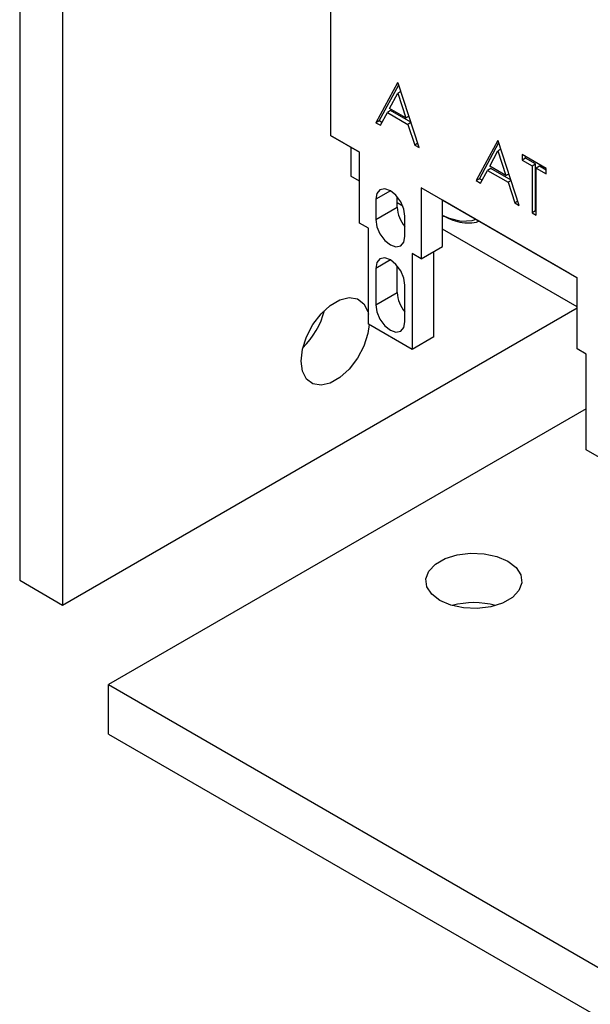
# Model space of a CAD drawing. Header units: inches. Extents: x 0.7 to 32.2, y 0.7 to 24.8.
# Tile 11 of 16: x 23.6 to 24.7, y 18.8 to 20.7. Entities that reach past the tile are written whole.
import ezdxf

# ---------------------------------------------------------------- set-up
doc = ezdxf.new("R2010")
doc.units = ezdxf.units.IN
doc.header["$LTSCALE"] = 3
doc.header["$MEASUREMENT"] = 0

msp = doc.modelspace()

# ---------------------------------------------------------------- linework, layer by layer
for p, q in [((23.5612, 23.3781), (23.5612, 19.5971)), ((23.6447, 23.3299), (23.6447, 19.5489)), ((24.1661, 21.7356), (24.1661, 20.4626)), ((24.2966, 20.5651), (24.2546, 20.4872)), ((24.261, 20.4909), (24.2988, 20.561)), ((24.2977, 20.5644), (24.2966, 20.5651)), ((24.3385, 20.4388), (24.2977, 20.5644)), ((24.281, 20.5151), (24.2971, 20.5449)), ((24.3029, 20.5483), (24.2971, 20.5449)), ((24.2971, 20.5449), (24.3126, 20.4969)), ((24.2633, 20.4822), (24.2767, 20.5072)), ((24.2831, 20.5108), (24.2767, 20.5072)), ((24.2767, 20.5072), (24.3168, 20.484)), ((24.3126, 20.4969), (24.281, 20.5151)), ((24.3225, 20.4881), (24.2831, 20.5108)), ((24.3126, 20.4969), (24.3185, 20.5003)), ((24.261, 20.4909), (24.2546, 20.4872)), ((24.2546, 20.4872), (24.2633, 20.4822)), ((24.2663, 20.4878), (24.261, 20.4909)), ((24.3227, 20.4874), (24.3168, 20.484)), ((24.3168, 20.484), (24.3299, 20.4438)), ((24.1661, 20.4626), (24.2227, 20.4299)), ((24.2227, 20.4299), (24.1661, 20.4626)), ((24.2059, 20.4396), (24.2059, 20.3832)), ((24.3358, 20.4472), (24.3299, 20.4438)), ((24.3299, 20.4438), (24.3385, 20.4388)), ((24.4915, 20.4525), (24.4496, 20.3747)), ((24.456, 20.3784), (24.4937, 20.4485)), ((24.4926, 20.4519), (24.4915, 20.4525)), ((24.5334, 20.3263), (24.4926, 20.4519)), ((24.2227, 20.2917), (24.2227, 20.4299)), ((24.476, 20.4026), (24.492, 20.4324)), ((24.4978, 20.4358), (24.492, 20.4324)), ((24.492, 20.4324), (24.5075, 20.3844)), ((24.5855, 20.3982), (24.5391, 20.4251)), ((24.5391, 20.4251), (24.5391, 20.4146)), ((24.5455, 20.4183), (24.5455, 20.4214)), ((24.5075, 20.3844), (24.476, 20.4026)), ((24.5455, 20.4183), (24.5391, 20.4146)), ((24.5391, 20.4146), (24.5583, 20.4035)), ((24.5647, 20.4072), (24.5455, 20.4183)), ((24.5583, 20.4035), (24.5647, 20.4072)), ((24.5583, 20.4035), (24.5583, 20.3119)), ((24.5647, 20.3156), (24.5647, 20.4072)), ((24.5727, 20.4026), (24.5663, 20.3989)), ((24.5855, 20.3952), (24.5727, 20.4026)), ((24.2227, 20.3735), (24.2059, 20.3832)), ((24.4582, 20.3697), (24.4717, 20.3946)), ((24.4781, 20.3983), (24.4717, 20.3946)), ((24.4717, 20.3946), (24.5117, 20.3715)), ((24.5174, 20.3756), (24.4781, 20.3983)), ((24.5075, 20.3844), (24.5134, 20.3878)), ((24.5663, 20.3073), (24.5663, 20.3989)), ((24.5663, 20.3989), (24.5855, 20.3878)), ((24.5855, 20.3878), (24.5855, 20.3982)), ((24.456, 20.3784), (24.4496, 20.3747)), ((24.4496, 20.3747), (24.4582, 20.3697)), ((24.4612, 20.3753), (24.456, 20.3784)), ((24.5176, 20.3749), (24.5117, 20.3715)), ((24.5117, 20.3715), (24.5248, 20.3312)), ((24.2826, 20.3547), (24.2541, 20.3383)), ((24.6464, 20.1853), (24.3424, 20.3608)), ((24.3424, 20.3608), (24.3424, 20.2226)), ((24.2541, 20.3383), (24.2541, 20.2988)), ((24.2959, 20.3229), (24.2959, 20.3433)), ((24.3069, 20.3249), (24.2959, 20.3313)), ((24.3842, 20.2467), (24.3842, 20.3367)), ((24.3842, 20.3367), (24.6464, 20.1852)), ((24.631, 20.1941), (24.3842, 20.3367)), ((24.5307, 20.3347), (24.5248, 20.3312)), ((24.5248, 20.3312), (24.5334, 20.3263)), ((24.2541, 20.2988), (24.2959, 20.3229)), ((24.311, 20.2659), (24.311, 20.3055)), ((24.5647, 20.3156), (24.5583, 20.3119)), ((24.5583, 20.3119), (24.5663, 20.3073)), ((24.5663, 20.3147), (24.5647, 20.3156)), ((24.2398, 20.2818), (24.2227, 20.2917)), ((24.2398, 20.0956), (24.2398, 20.2818)), ((24.6464, 20.1289), (24.3842, 20.2803)), ((24.3424, 20.2226), (24.3253, 20.2325)), ((24.3253, 20.2325), (24.3253, 20.0463)), ((24.3424, 20.2226), (24.3842, 20.2467)), ((24.367, 20.0704), (24.367, 20.2368)), ((24.2826, 20.2204), (24.2541, 20.2039)), ((24.2541, 20.2039), (24.2541, 20.1329)), ((24.2959, 20.157), (24.2959, 20.2089)), ((24.631, 20.1941), (24.6464, 20.1852)), ((24.311, 20.1), (24.311, 20.1711)), ((24.6464, 20.0471), (24.6464, 20.1853)), ((24.2541, 20.1329), (24.2959, 20.157)), ((23.6447, 19.5489), (24.6464, 20.1271)), ((24.3253, 20.0463), (24.2398, 20.0956)), ((24.367, 20.0704), (24.3253, 20.0463)), ((24.6635, 20.0372), (24.6464, 20.0471)), ((24.6635, 19.851), (24.6635, 20.0372)), ((24.6635, 19.9306), (23.7341, 19.3941)), ((24.749, 19.8017), (24.6635, 19.851)), ((23.5612, 19.5971), (23.6447, 19.5489)), ((23.7341, 19.3941), (29.7523, 15.9199)), ((23.7341, 19.2977), (23.7341, 19.3941)), ((23.7341, 19.2977), (29.7523, 15.8234))]:
    msp.add_line(p, q)
at = {"flags": 128}
for points in [[(24.311, 20.3055), (24.3088, 20.3193), (24.3027, 20.3335), (24.2934, 20.346), (24.2826, 20.3548), (24.2717, 20.3585), (24.2624, 20.3567), (24.2563, 20.3496), (24.2541, 20.3383)], [(24.4204, 20.2953), (24.3977, 20.3009), (24.3842, 20.307)], [(24.2541, 20.2988), (24.2563, 20.285), (24.2624, 20.2708), (24.2717, 20.2583), (24.2826, 20.2495), (24.2934, 20.2457), (24.3027, 20.2475), (24.3088, 20.2546), (24.311, 20.2659)], [(24.4492, 20.2991), (24.4412, 20.2965), (24.4204, 20.2953)], [(24.311, 20.1711), (24.3088, 20.1849), (24.3027, 20.1991), (24.2934, 20.2116), (24.2826, 20.2204), (24.2717, 20.2242), (24.2624, 20.2224), (24.2563, 20.2153), (24.2541, 20.2039)], [(24.2411, 20.0949), (24.2385, 20.0769), (24.2307, 20.0526), (24.2184, 20.029), (24.2025, 20.0081), (24.1845, 19.9916), (24.1657, 19.9807), (24.1476, 19.9764), (24.1318, 19.979), (24.1195, 19.9884), (24.1116, 20.0036), (24.109, 20.0236), (24.1116, 20.0466), (24.1195, 20.0709), (24.1318, 20.0944), (24.1476, 20.1153), (24.1657, 20.1319), (24.1845, 20.1427), (24.2025, 20.147), (24.2184, 20.1444), (24.2307, 20.1351), (24.2385, 20.1199), (24.2398, 20.1146)], [(24.2541, 20.1329), (24.2563, 20.1191), (24.2624, 20.1048), (24.2717, 20.0924), (24.2826, 20.0836), (24.2934, 20.0798), (24.3027, 20.0816), (24.3088, 20.0887), (24.311, 20.1)], [(24.379, 19.5578), (24.363, 19.5701), (24.3537, 19.5845), (24.3518, 19.5998), (24.3575, 19.6148), (24.3703, 19.6283), (24.3891, 19.6392), (24.4124, 19.6465), (24.4384, 19.6498), (24.465, 19.6487), (24.4899, 19.6433), (24.5112, 19.6341), (24.5272, 19.6218), (24.5365, 19.6074), (24.5384, 19.5921), (24.5327, 19.5771), (24.52, 19.5636), (24.5011, 19.5527), (24.4778, 19.5454), (24.4518, 19.5421), (24.4252, 19.5432), (24.4003, 19.5486), (24.379, 19.5578)]]:
    msp.add_lwpolyline(points, dxfattribs=at)
for centre, radius, start, end in [((24.3584, 20.326), 0.0626, 182.8809, 220.7973), ((24.3584, 20.1601), 0.0626, 182.8809, 220.7973), ((24.0044, 20.1602), 0.1546, 314.2202, 345.7852), ((24.4451, 19.3989), 0.1547, 74.2368, 105.7632)]:
    msp.add_arc(centre, radius, start, end)
msp.add_open_spline([(24.3842, 20.3071), (24.3878, 20.3051), (24.3974, 20.2997), (24.4135, 20.2944), (24.432, 20.2919), (24.4463, 20.2922), (24.4535, 20.2951), (24.4551, 20.2957)], degree=3, knots=[0, 0, 0, 0, 0.150678, 0.403534, 0.661414, 0.925556, 1, 1, 1, 1])

doc.saveas('drawing.dxf')
